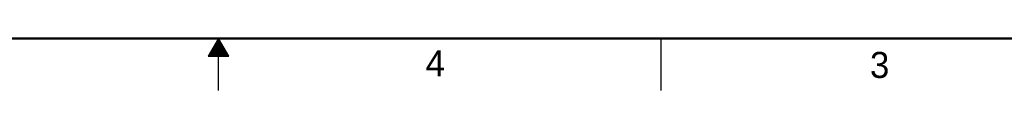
# Model space of a CAD drawing. Header units: inches. Extents: x 0 to 34, y 0 to 22.
# Tile 2 of 10: x 15.1 to 24.5, y 0 to 0.5. Entities that reach past the tile are written whole.
import ezdxf

# ---------------------------------------------------------------- set-up
doc = ezdxf.new("R2010")
doc.units = ezdxf.units.IN
doc.header["$LTSCALE"] = 1.87
doc.header["$MEASUREMENT"] = 0
doc.layers.get('0').update_dxf_attribs({"linetype": 'CONTINUOUS'})
doc.styles.add('TEXTSTYLE_2', font='txt')

msp = doc.modelspace()

# ---------------------------------------------------------------- linework, layer by layer
at = {"color": 2, "linetype": 'CONTINUOUS'}
for p, q in [((17, 0.5), (16.902, 0.3303)), ((16.9885, 0.48), (17.0116, 0.48)), ((16.9942, 0.49), (17.0058, 0.49)), ((17.098, 0.3303), (17, 0.5)), ((17, 0), (17, 0.5)), ((21.25, 0), (21.25, 0.5)), ((16.9307, 0.38), (17.0693, 0.38)), ((16.9365, 0.39), (17.0635, 0.39)), ((16.9423, 0.4), (17.0578, 0.4)), ((16.9481, 0.41), (17.052, 0.41)), ((16.9538, 0.42), (17.0462, 0.42)), ((16.9596, 0.43), (17.0404, 0.43)), ((16.9654, 0.44), (17.0347, 0.44)), ((16.9712, 0.45), (17.0289, 0.45)), ((16.9769, 0.46), (17.0231, 0.46)), ((16.9827, 0.47), (17.0173, 0.47)), ((16.902, 0.3303), (17.098, 0.3303)), ((16.9076, 0.34), (17.0924, 0.34)), ((16.9134, 0.35), (17.0866, 0.35)), ((16.9192, 0.36), (17.0808, 0.36)), ((16.925, 0.37), (17.0751, 0.37))]:
    msp.add_line(p, q, dxfattribs=at)
at = {"color": 7, "linetype": 'CONTINUOUS', "const_width": 0.02}
msp.add_lwpolyline([(0.5, 0.5), (33.5, 0.5)], dxfattribs=at)

# ---------------------------------------------------------------- texts
at = {"color": 2, "linetype": 'CONTINUOUS', "char_height": 0.25, "width": 0.25, "attachment_point": 1, "line_spacing_factor": 0.9, "style": 'TEXTSTYLE_2'}
for s, insert in [('4', (18.9884, 0.3869)), ('3', (23.2555, 0.371))]:
    msp.add_mtext(s, dxfattribs=dict(at, insert=insert))

doc.saveas('drawing.dxf')
